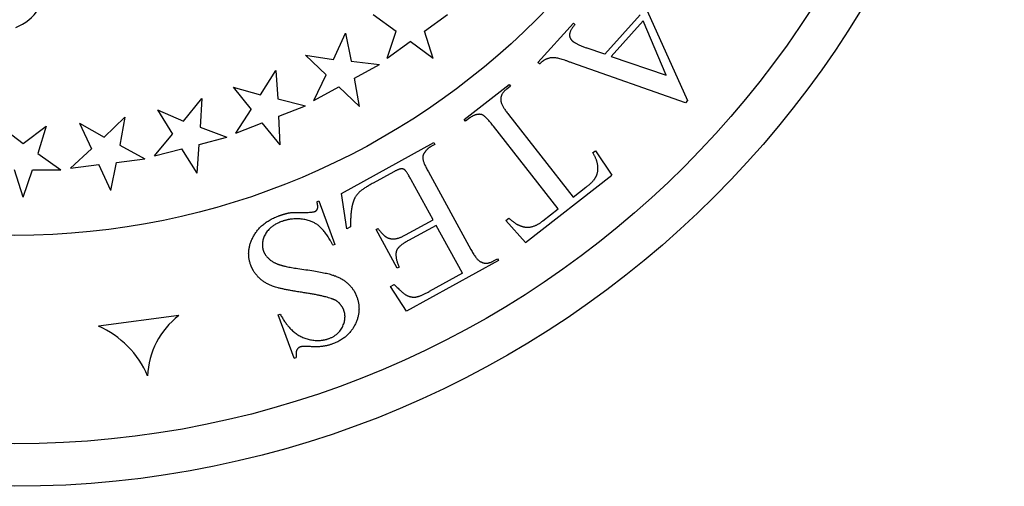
# Model space of a CAD drawing. Extents: x -38 to 38, y -38 to 38.
# Tile 6 of 9: x 0.2 to 38, y -38 to -20.1. Entities that reach past the tile are written whole.
import ezdxf

# ---------------------------------------------------------------- set-up
doc = ezdxf.new("R2010")
doc.units = 0
doc.header["$MEASUREMENT"] = 0
doc.linetypes.add('solid', pattern=[0])
doc.layers.get('0').update_dxf_attribs({"linetype": 'solid'})

msp = doc.modelspace()

# ---------------------------------------------------------------- linework, layer by layer
at = {"color": 3, "linetype": 'solid'}
for p, q in [((23.922, -18.945), (25.821, -23.16)), ((13.754, -19.86), (14.634, -20.509)), ((15.727, -20.5), (16.61, -19.858)), ((22.64, -21.388), (23.998, -19.874)), ((20.076, -21.708), (21.436, -20.192)), ((21.436, -20.192), (21.496, -20.246)), ((22.882, -21.48), (24.113, -20.108)), ((25.002, -22.193), (24.113, -20.108)), ((12.232, -21.591), (12.693, -20.583)), ((12.693, -20.583), (12.905, -21.655)), ((14.288, -21.546), (14.634, -20.509)), ((16.051, -21.552), (15.727, -20.5)), ((14.288, -21.546), (15.172, -20.903)), ((16.051, -21.552), (15.172, -20.903)), ((22.64, -21.388), (21.926, -21.144)), ((11.157, -21.427), (12.232, -21.591)), ((11.157, -21.427), (11.948, -22.182)), ((22.882, -21.48), (25.002, -22.193)), ((12.905, -21.655), (13.99, -21.783)), ((13.034, -22.309), (13.99, -21.783)), ((20.137, -21.762), (20.076, -21.708)), ((25.734, -23.257), (21.374, -21.722)), ((9.43, -22.953), (10.013, -22.011)), ((10.013, -22.011), (10.09, -23.102)), ((11.475, -23.166), (11.948, -22.182)), ((8.383, -22.657), (9.43, -22.953)), ((8.383, -22.657), (9.073, -23.504)), ((11.475, -23.166), (12.432, -22.64)), ((13.224, -23.394), (12.432, -22.64)), ((13.224, -23.394), (13.034, -22.309)), ((17.249, -23.895), (18.966, -22.554)), ((19.016, -22.618), (18.878, -22.725)), ((18.966, -22.554), (19.016, -22.618)), ((6.478, -23.954), (7.175, -23.093)), ((7.175, -23.093), (7.115, -24.184)), ((10.09, -23.102), (11.15, -23.365)), ((10.135, -23.767), (11.15, -23.365)), ((25.821, -23.16), (25.734, -23.257)), ((5.477, -23.529), (6.478, -23.954)), ((5.477, -23.529), (6.056, -24.456)), ((8.481, -24.422), (9.073, -23.504)), ((10.187, -24.867), (10.135, -23.767)), ((18.94, -23.701), (21.424, -26.881)), ((-0.546, -24.152), (0.318, -24.813)), ((0.318, -24.813), (1.207, -24.152)), ((1.207, -24.152), (0.877, -25.194)), ((2.485, -24.03), (3.425, -24.577)), ((2.485, -24.03), (2.943, -25.022)), ((3.425, -24.577), (4.224, -23.81)), ((4.224, -23.81), (4.027, -24.885)), ((7.115, -24.184), (8.134, -24.578)), ((8.481, -24.422), (9.497, -24.019)), ((10.187, -24.867), (9.497, -24.019)), ((17.299, -23.959), (17.249, -23.895)), ((17.457, -23.835), (17.299, -23.959)), ((20.852, -27.328), (18.368, -24.148)), ((5.353, -25.292), (6.056, -24.456)), ((4.027, -24.885), (4.989, -25.404)), ((6.99, -25.948), (7.076, -24.85)), ((7.076, -24.85), (8.134, -24.578)), ((12.531, -26.729), (16.081, -24.781)), ((16.119, -24.852), (15.967, -24.936)), ((16.081, -24.781), (16.119, -24.852)), ((0.877, -25.194), (1.766, -25.829)), ((2.141, -25.764), (2.943, -25.022)), ((5.353, -25.292), (6.411, -25.02)), ((6.99, -25.948), (6.411, -25.02)), ((22.183, -25.167), (22.279, -25.092)), ((22.279, -25.092), (22.909, -26.028)), ((2.141, -25.764), (3.225, -25.627)), ((3.683, -26.619), (3.225, -25.627)), ((3.683, -26.619), (3.906, -25.541)), ((3.906, -25.541), (4.989, -25.404)), ((0.318, -26.871), (-0.012, -25.829)), ((0.318, -26.871), (0.674, -25.829)), ((0.674, -25.829), (1.766, -25.829)), ((14.547, -25.899), (13.757, -26.332)), ((15.871, -25.909), (17.501, -28.881)), ((19.601, -28.611), (22.909, -26.028)), ((16.049, -27.744), (15.204, -26.204)), ((12.74, -28.087), (12.531, -26.729)), ((21.424, -26.881), (21.918, -26.495)), ((11.592, -27.05), (11.667, -27.021)), ((11.667, -27.021), (12.286, -28.686)), ((20.269, -27.783), (20.852, -27.328)), ((14.988, -28.327), (16.049, -27.744)), ((16.166, -27.957), (15.104, -28.539)), ((17.175, -29.796), (16.166, -27.957)), ((18.845, -27.774), (18.963, -27.682)), ((19.601, -28.611), (18.845, -27.774)), ((12.881, -28.01), (12.74, -28.087)), ((13.86, -28.117), (13.931, -28.078)), ((14.676, -29.603), (13.86, -28.117)), ((12.286, -28.686), (12.21, -28.714)), ((18.565, -29.31), (15.027, -31.251)), ((18.374, -29.322), (18.526, -29.239)), ((18.526, -29.239), (18.565, -29.31)), ((14.746, -29.564), (14.676, -29.603)), ((17.175, -29.796), (15.894, -30.499)), ((14.413, -30.299), (14.555, -30.221)), ((15.027, -31.251), (14.413, -30.299)), ((10.106, -31.39), (10.182, -31.362)), ((6.288, -31.42), (3.214, -31.826)), ((10.725, -33.054), (10.106, -31.39)), ((10.725, -33.054), (10.8, -33.026))]:
    msp.add_line(p, q, dxfattribs=at)
for centre, radius in [((0, 0), 37.974), ((-0.006, 0), 36.345), ((-0.006, -0.007), 28.338)]:
    msp.add_circle(centre, radius, dxfattribs=at)
for centre, radius, start, end in [((-0.759, -18.485), 2.043, 292.9767, 357.1829), ((8.141, -33.841), 3.048, 127.421, 177.9521), ((1.706, -35.194), 3.691, 23.34, 65.8731)]:
    msp.add_arc(centre, radius, start, end, dxfattribs=at)
for points in [[(21.496, -20.246), (21.296, -20.485), (21.282, -20.775), (21.392, -20.873)], [(21.392, -20.873), (21.524, -20.991), (21.926, -21.144)], [(21.374, -21.722), (20.829, -21.498), (20.339, -21.555), (20.137, -21.762)], [(18.878, -22.725), (18.623, -22.925), (18.65, -23.15)], [(18.65, -23.15), (18.65, -23.329), (18.94, -23.701)], [(17.9, -23.702), (17.678, -23.663), (17.457, -23.835)], [(18.368, -24.148), (18.043, -23.731), (17.9, -23.702)], [(15.967, -24.936), (15.815, -25.019), (15.716, -25.174)], [(15.716, -25.174), (15.643, -25.262), (15.679, -25.56), (15.871, -25.909)], [(22.275, -26.137), (22.397, -25.947), (22.357, -25.462), (22.183, -25.167)], [(15.204, -26.204), (15.04, -25.905), (14.929, -25.788), (14.748, -25.789), (14.547, -25.899)], [(13.757, -26.332), (13.35, -26.556), (13.046, -26.848), (12.974, -27.09)], [(21.918, -26.495), (22.214, -26.264), (22.275, -26.137)], [(11.509, -27.424), (11.594, -27.393), (11.64, -27.229), (11.592, -27.05)], [(12.974, -27.09), (12.877, -27.421), (12.881, -28.01)], [(10.109, -27.601), (10.298, -27.531), (10.506, -27.48)], [(10.506, -27.48), (10.609, -27.456), (11.397, -27.466), (11.509, -27.424)], [(9.055, -29.489), (8.854, -28.95), (9.436, -27.851), (10.109, -27.601)], [(10.231, -27.814), (9.78, -27.982), (9.428, -28.64), (9.544, -28.953)], [(12.21, -28.714), (11.913, -28.182), (11.403, -27.763), (10.615, -27.671), (10.231, -27.814)], [(18.963, -27.682), (19.204, -27.899), (19.336, -27.944)], [(19.336, -27.944), (19.56, -28.057), (20.012, -27.983), (20.269, -27.783)], [(13.931, -28.078), (14.152, -28.35), (14.252, -28.402)], [(14.252, -28.402), (14.382, -28.488), (14.73, -28.468), (14.988, -28.327)], [(15.104, -28.539), (14.73, -28.744), (14.65, -28.916)], [(9.544, -28.953), (9.607, -29.121), (9.95, -29.412), (10.222, -29.486)], [(14.65, -28.916), (14.569, -29.151), (14.746, -29.564)], [(17.501, -28.881), (17.746, -29.328), (17.903, -29.364)], [(17.903, -29.364), (18.096, -29.475), (18.374, -29.322)], [(11.047, -30.534), (10.239, -30.412), (9.63, -30.204), (9.163, -29.78), (9.055, -29.489)], [(10.222, -29.486), (10.411, -29.555), (11.875, -29.755), (12.563, -29.987), (13.011, -30.403), (13.123, -30.704)], [(14.555, -30.221), (14.852, -30.535), (15.17, -30.725), (15.372, -30.709)], [(12.348, -30.855), (12.033, -30.682), (11.047, -30.534)], [(15.372, -30.709), (15.543, -30.691), (15.894, -30.499)], [(13.123, -30.704), (13.318, -31.229), (12.808, -32.28), (12.189, -32.51)], [(12.63, -31.232), (12.547, -31.007), (12.348, -30.855)], [(10.182, -31.362), (10.429, -31.82), (10.999, -32.287), (11.742, -32.418), (12.062, -32.299)], [(12.062, -32.299), (12.436, -32.16), (12.73, -31.501), (12.63, -31.232)], [(10.956, -32.624), (10.868, -32.657), (10.777, -32.81), (10.8, -33.026)], [(11.281, -32.605), (11.036, -32.594), (10.956, -32.624)], [(12.189, -32.51), (11.777, -32.663), (11.281, -32.605)]]:
    msp.add_open_spline(points, degree=2, dxfattribs=at)

doc.saveas('drawing.dxf')
